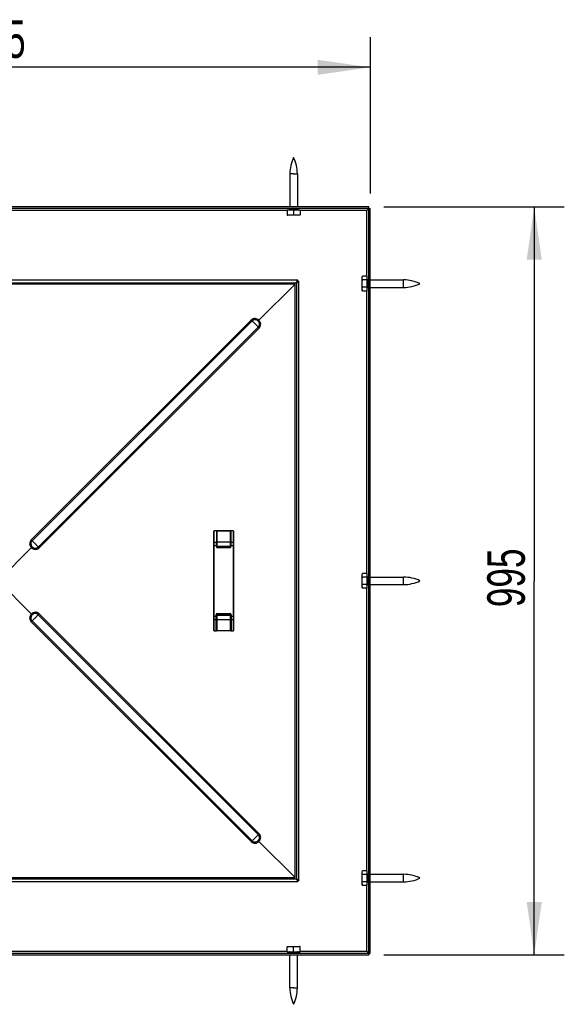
# Model space of a CAD drawing. Header units: millimetres. Extents: x 0 to 4200, y 0 to 5940.
# Tile 9 of 11: x 1399 to 2123, y 2832 to 4142. Entities that reach past the tile are written whole.
import ezdxf

# ---------------------------------------------------------------- set-up
doc = ezdxf.new("R2010")
doc.units = ezdxf.units.MM
doc.header["$LTSCALE"] = 387.2
doc.layers.get('0').update_dxf_attribs({"linetype": 'CONTINUOUS'})
doc.layers.add('_2D-BEM', color=7, linetype='CONTINUOUS')
doc.styles.get("Standard").update_dxf_attribs({"font": 'txt', "width": 0.7})
doc.dimstyles.new('DIMSTYLE_1', dxfattribs={"dimtxt": 50, "dimasz": 70, "dimexe": 2, "dimexo": 1, "dimtad": 1, "dimdec": 1, "dimtxsty": 'STANDARD', "dimblk": '_FILLED', "dimblk1": '_FILLED', "dimblk2": '_FILLED', "dimcen": 0.09, "dimadec": 1, "dimazin": 2, "dimtp": 0.8, "dimtm": 0.8, "dimtfac": 1, "dimtdec": 1, "dimtofl": 0, "dimtmove": 0, "dimatfit": 3, "dimldrblk": '_FILLED', "dimfxl": 1, "dimtolj": 1, "dimarcsym": 0})

# ---------------------------------------------------------------- blocks, each defined once
blk = doc.blocks.new('_FILLED')
at = {"color": 0, "linetype": 'BYBLOCK'}
blk.add_solid([(0, 0), (-1, 0.143), (-1, -0.143)], dxfattribs=at)
blk = doc.blocks.new('*D0')
at = {"layer": '_2D-BEM', "color": 2, "linetype": 'CONTINUOUS'}
for p, q in [((1883.5, 3892.6), (2123.5, 3892.6)), ((2083.5, 3892.6), (2083.5, 3395.1)), ((2083.5, 2897.6), (2083.5, 3395.1)), ((1883.5, 2897.6), (2123.5, 2897.6))]:
    blk.add_line(p, q, dxfattribs=at)
at = {"layer": '_2D-BEM', "color": 2, "linetype": 'CONTINUOUS', "xscale": 70, "yscale": 70, "zscale": 70}
for p, rotation in [((2083.5, 3892.6), 90), ((2083.5, 2897.6), 270)]:
    blk.add_blockref('_FILLED', p, dxfattribs=dict(at, rotation=rotation))
at = {"layer": '_2D-BEM', "color": 2, "linetype": 'CONTINUOUS', "insert": (2021, 3399.1), "char_height": 50, "width": 171.429, "attachment_point": 2, "rotation": 90, "line_spacing_factor": 0.9}
blk.add_mtext('995', dxfattribs=at)
blk = doc.blocks.new('*D1')
at = {"layer": '_2D-BEM', "color": 2, "linetype": 'CONTINUOUS'}
for p, q in [((870.5, 3910.6), (870.5, 4118.5)), ((1865.5, 3910.6), (1865.5, 4118.5)), ((870.5, 4078.5), (1368, 4078.5)), ((1865.5, 4078.5), (1368, 4078.5))]:
    blk.add_line(p, q, dxfattribs=at)
at = {"layer": '_2D-BEM', "color": 2, "linetype": 'CONTINUOUS', "xscale": 70, "yscale": 70, "zscale": 70, "rotation": 180}
blk.add_blockref('_FILLED', (870.5, 4078.5), dxfattribs=at)
at = {"layer": '_2D-BEM', "color": 2, "linetype": 'CONTINUOUS', "xscale": 70, "yscale": 70, "zscale": 70}
blk.add_blockref('_FILLED', (1865.5, 4078.5), dxfattribs=at)
at = {"layer": '_2D-BEM', "color": 2, "linetype": 'CONTINUOUS', "insert": (1368, 4141), "char_height": 50, "width": 171.429, "attachment_point": 2, "line_spacing_factor": 0.9}
blk.add_mtext('995', dxfattribs=at)

msp = doc.modelspace()

# ---------------------------------------------------------------- linework, layer by layer
at = {"color": 7, "linetype": 'CONTINUOUS'}
for p, q in [((1758.48, 3936.81), (1758.48, 3892.6)), ((1768.48, 3936.81), (1768.48, 3892.6)), ((1863.48, 3892.6), (872.48, 3892.6)), ((1863.48, 3890.6), (1863.48, 3892.6)), ((1863.48, 3890.6), (872.48, 3890.6)), ((1754.98, 3888.6), (1754.98, 3882.11)), ((1763.48, 3888.6), (1754.98, 3888.6)), ((1754.98, 3882.11), (1754.98, 3881.76)), ((1754.98, 3881.76), (1755.58, 3881.6)), ((1763.48, 3881.6), (1755.58, 3881.6)), ((1758.48, 3890.6), (1758.48, 3889.6)), ((1771.98, 3888.6), (1763.48, 3888.6)), ((1763.48, 3888.6), (1763.48, 3882.11)), ((1771.39, 3881.6), (1763.48, 3881.6)), ((1768.48, 3890.6), (1768.48, 3889.6)), ((1771.98, 3881.76), (1771.39, 3881.6)), ((1771.98, 3888.6), (1771.98, 3882.11)), ((1771.98, 3881.76), (1771.98, 3882.11)), ((1860.86, 3887.97), (1862.09, 3889.2)), ((1862.09, 3889.2), (1860.86, 3887.97)), ((1862.49, 3889.6), (1862.77, 3889.89)), ((1862.77, 3889.89), (1862.49, 3889.6)), ((1862.77, 3889.89), (1863.06, 3890.18)), ((1863.06, 3890.18), (1862.77, 3889.89)), ((1863.06, 3890.18), (1863.13, 3890.25)), ((1863.13, 3890.25), (1863.06, 3890.18)), ((1863.13, 3890.25), (1863.37, 3890.49)), ((1863.37, 3890.49), (1863.13, 3890.25)), ((1863.37, 3890.49), (1863.43, 3890.55)), ((1863.43, 3890.55), (1863.37, 3890.49)), ((1863.43, 3890.55), (1863.48, 3890.6)), ((1863.48, 3890.6), (1863.43, 3890.55)), ((1863.48, 2899.6), (1863.48, 3890.6)), ((1863.48, 3890.6), (1865.48, 3890.6)), ((1865.48, 2899.6), (1865.48, 3890.6)), ((1854.48, 3798.51), (1855, 3800.42)), ((1861.48, 3800.42), (1855, 3800.42)), ((1861.48, 3796.6), (1861.48, 3800.42)), ((1769.23, 3795.1), (971.73, 3795.1)), ((1765.52, 3790.04), (975.45, 3790.04)), ((1765.52, 3790.04), (1717.33, 3741.86)), ((1765.52, 3000.17), (1765.52, 3790.04)), ((1769.23, 3793.85), (1769.23, 3795.1)), ((1769.23, 3793.85), (1770.48, 3793.85)), ((1770.48, 2996.35), (1770.48, 3793.85)), ((1854.48, 3782.7), (1854.48, 3798.51)), ((1861.48, 3795.51), (1855, 3795.51)), ((1861.48, 3795.51), (1861.48, 3796.6)), ((1861.48, 3785.7), (1861.48, 3795.51)), ((1862.48, 3795.6), (1863.48, 3795.6)), ((1865.48, 3795.6), (1909.69, 3795.6)), ((1854.48, 3782.7), (1855, 3780.79)), ((1861.48, 3785.7), (1855, 3785.7)), ((1861.48, 3780.79), (1855, 3780.79)), ((1861.48, 3784.6), (1861.48, 3785.7)), ((1861.48, 3780.79), (1861.48, 3784.6)), ((1862.48, 3785.6), (1863.48, 3785.6)), ((1865.48, 3785.6), (1909.69, 3785.6)), ((1716.19, 3740.72), (1717.33, 3741.86)), ((1657.48, 3446.11), (1657.48, 3461.1)), ((1660, 3461.6), (1657.98, 3461.6)), ((1660.98, 3461.6), (1660, 3461.6)), ((1679.98, 3461.6), (1660.98, 3461.6)), ((1660.98, 3461.54), (1660.98, 3461.58)), ((1660.98, 3461.54), (1660.98, 3446.54)), ((1661.23, 3446.75), (1661.23, 3460.6)), ((1679.23, 3461.1), (1661.73, 3461.1)), ((1679.73, 3460.6), (1679.73, 3446.75)), ((1680.97, 3461.6), (1679.98, 3461.6)), ((1679.98, 3461.54), (1679.98, 3461.58)), ((1679.98, 3461.54), (1679.98, 3446.54)), ((1682.98, 3461.6), (1680.97, 3461.6)), ((1683.48, 3461.1), (1683.48, 3446.11)), ((1657.48, 3442.19), (1657.48, 3446.11)), ((1660.98, 3442.19), (1660.98, 3446.54)), ((1661.23, 3441.1), (1661.23, 3446.75)), ((1679.73, 3446.75), (1679.73, 3441.1)), ((1679.98, 3446.54), (1679.98, 3442.19)), ((1683.48, 3446.11), (1683.48, 3442.19)), ((1414.67, 3439.28), (1370.48, 3395.1)), ((1415.87, 3440.47), (1414.67, 3439.28)), ((1657.48, 3348.01), (1657.48, 3442.19)), ((1660.98, 3442.19), (1660.98, 3440.1)), ((1661.23, 3440.6), (1660.98, 3440.6)), ((1661.23, 3440.1), (1661.23, 3441.1)), ((1679.23, 3439.6), (1661.73, 3439.6)), ((1678.98, 3439.1), (1661.98, 3439.1)), ((1679.73, 3441.1), (1679.73, 3440.1)), ((1679.98, 3440.6), (1679.73, 3440.6)), ((1679.98, 3440.1), (1679.98, 3442.19)), ((1683.48, 3442.19), (1683.48, 3348.01)), ((1414.67, 3350.93), (1370.48, 3395.1)), ((1854.48, 3403.01), (1855, 3404.92)), ((1854.48, 3387.2), (1854.48, 3403.01)), ((1861.48, 3404.92), (1855, 3404.92)), ((1861.48, 3400.01), (1855, 3400.01)), ((1861.48, 3401.1), (1861.48, 3404.92)), ((1861.48, 3400.01), (1861.48, 3401.1)), ((1861.48, 3390.2), (1861.48, 3400.01)), ((1862.48, 3400.1), (1863.48, 3400.1)), ((1865.48, 3400.1), (1909.69, 3400.1)), ((1854.48, 3387.2), (1855, 3385.29)), ((1861.48, 3390.2), (1855, 3390.2)), ((1861.48, 3385.29), (1855, 3385.29)), ((1861.48, 3389.1), (1861.48, 3390.2)), ((1861.48, 3385.29), (1861.48, 3389.1)), ((1862.48, 3390.1), (1863.48, 3390.1)), ((1865.48, 3390.1), (1909.69, 3390.1)), ((1415.87, 3349.73), (1414.67, 3350.93)), ((1657.48, 3344.1), (1657.48, 3348.01)), ((1657.48, 3329.1), (1657.48, 3344.1)), ((1660.98, 3348.01), (1660.98, 3350.1)), ((1661.23, 3349.6), (1660.98, 3349.6)), ((1660.98, 3344.1), (1660.98, 3348.01)), ((1660.98, 3329.18), (1660.98, 3344.1)), ((1661.23, 3349.1), (1661.23, 3350.1)), ((1661.23, 3343.45), (1661.23, 3349.1)), ((1661.23, 3329.6), (1661.23, 3343.45)), ((1661.73, 3350.6), (1679.23, 3350.6)), ((1661.98, 3351.1), (1678.98, 3351.1)), ((1679.73, 3350.1), (1679.73, 3349.1)), ((1679.98, 3349.6), (1679.73, 3349.6)), ((1679.73, 3349.1), (1679.73, 3343.45)), ((1679.73, 3343.45), (1679.73, 3329.6)), ((1679.98, 3350.1), (1679.98, 3348.01)), ((1679.98, 3348.01), (1679.98, 3344.1)), ((1679.98, 3344.1), (1679.98, 3329.18)), ((1683.48, 3348.01), (1683.48, 3344.1)), ((1683.48, 3344.1), (1683.48, 3329.1)), ((1657.98, 3328.6), (1660.24, 3328.6)), ((1660.24, 3328.6), (1660.48, 3328.6)), ((1680.48, 3328.6), (1660.48, 3328.6)), ((1661.73, 3329.1), (1679.23, 3329.1)), ((1680.73, 3328.6), (1680.48, 3328.6)), ((1680.73, 3328.6), (1682.98, 3328.6)), ((1716.19, 3049.48), (1717.33, 3048.35)), ((1765.52, 3000.17), (1717.33, 3048.35)), ((1854.48, 3007.51), (1855, 3009.42)), ((1854.48, 2991.7), (1854.48, 3007.51)), ((1861.48, 3009.42), (1855, 3009.42)), ((1861.48, 3004.51), (1855, 3004.51)), ((1861.48, 3005.6), (1861.48, 3009.42)), ((1861.48, 3004.51), (1861.48, 3005.6)), ((1861.48, 2994.7), (1861.48, 3004.51)), ((1862.48, 3004.6), (1863.48, 3004.6)), ((1865.48, 3004.6), (1909.69, 3004.6)), ((971.73, 2995.1), (1769.23, 2995.1)), ((975.45, 3000.17), (1765.52, 3000.17)), ((1769.23, 2996.35), (1770.48, 2996.35)), ((1769.23, 2996.35), (1769.23, 2995.1)), ((1854.48, 2991.7), (1855, 2989.79)), ((1861.48, 2994.7), (1855, 2994.7)), ((1861.48, 2989.79), (1855, 2989.79)), ((1861.48, 2993.6), (1861.48, 2994.7)), ((1861.48, 2989.79), (1861.48, 2993.6)), ((1862.48, 2994.6), (1863.48, 2994.6)), ((1865.48, 2994.6), (1909.69, 2994.6)), ((872.48, 2899.6), (1863.48, 2899.6)), ((872.48, 2897.6), (1863.48, 2897.6)), ((1754.98, 2908.44), (1755.58, 2908.6)), ((1754.98, 2908.44), (1754.98, 2908.09)), ((1754.98, 2901.6), (1754.98, 2908.09)), ((1754.98, 2901.6), (1763.48, 2901.6)), ((1755.58, 2908.6), (1763.48, 2908.6)), ((1758.48, 2899.6), (1758.48, 2900.6)), ((1758.48, 2853.4), (1758.48, 2897.6)), ((1763.48, 2908.6), (1771.39, 2908.6)), ((1763.48, 2901.6), (1763.48, 2908.09)), ((1763.48, 2901.6), (1771.98, 2901.6)), ((1768.48, 2899.6), (1768.48, 2900.6)), ((1768.48, 2853.4), (1768.48, 2897.6)), ((1771.98, 2908.44), (1771.39, 2908.6)), ((1771.98, 2908.09), (1771.98, 2908.44)), ((1771.98, 2901.6), (1771.98, 2908.09)), ((1862.09, 2901), (1860.86, 2902.23)), ((1860.86, 2902.23), (1862.09, 2901)), ((1862.77, 2900.32), (1862.49, 2900.6)), ((1862.49, 2900.6), (1862.77, 2900.32)), ((1863.06, 2900.03), (1862.77, 2900.32)), ((1862.77, 2900.32), (1863.06, 2900.03)), ((1863.13, 2899.95), (1863.06, 2900.03)), ((1863.06, 2900.03), (1863.13, 2899.95)), ((1863.37, 2899.72), (1863.13, 2899.95)), ((1863.13, 2899.95), (1863.37, 2899.72)), ((1863.43, 2899.66), (1863.37, 2899.72)), ((1863.37, 2899.72), (1863.43, 2899.66)), ((1863.48, 2899.6), (1863.43, 2899.66)), ((1863.43, 2899.66), (1863.48, 2899.6)), ((1863.48, 2899.6), (1863.48, 2897.6)), ((1863.48, 2899.6), (1865.48, 2899.6))]:
    msp.add_line(p, q, dxfattribs=at)
at = {"color": 9, "linetype": 'CONTINUOUS'}
for p, q in [((1763.48, 3936.81), (1758.48, 3936.81)), ((1763.48, 3936.81), (1768.48, 3936.81)), ((1754.98, 3887.97), (1376.48, 3887.97)), ((1758.48, 3889.6), (1763.48, 3889.6)), ((1763.48, 3889.6), (1768.48, 3889.6)), ((1860.86, 3887.97), (1771.98, 3887.97)), ((1860.86, 3800.42), (1860.86, 3887.97)), ((973.72, 3791.87), (1767.25, 3791.87)), ((1767.25, 3791.87), (1767.25, 2998.33)), ((1862.48, 3795.6), (1862.48, 3785.6)), ((1909.69, 3785.6), (1909.69, 3795.6)), ((1860.86, 3404.92), (1860.86, 3780.79)), ((1707.06, 3742.12), (1414.39, 3449.54)), ((1708.21, 3741.04), (1415.53, 3448.45)), ((1423.84, 3440.14), (1716.51, 3732.72)), ((1424.93, 3438.99), (1717.6, 3731.57)), ((1657.98, 3461.54), (1657.98, 3461.6)), ((1657.98, 3446.54), (1657.98, 3461.54)), ((1660.98, 3461.54), (1657.98, 3461.54)), ((1661.73, 3461.04), (1661.73, 3461.1)), ((1661.73, 3447.19), (1661.73, 3461.04)), ((1679.23, 3461.04), (1661.73, 3461.04)), ((1679.23, 3461.04), (1679.23, 3461.1)), ((1679.23, 3461.04), (1679.23, 3447.19)), ((1682.98, 3461.54), (1679.98, 3461.54)), ((1682.98, 3461.54), (1682.98, 3461.6)), ((1682.98, 3461.54), (1682.98, 3446.54)), ((1657.98, 3446.54), (1660.98, 3446.54)), ((1657.98, 3442.19), (1657.98, 3446.54)), ((1661.73, 3441.1), (1661.73, 3447.19)), ((1661.73, 3447.19), (1679.23, 3447.19)), ((1679.23, 3447.19), (1679.23, 3441.1)), ((1679.98, 3446.54), (1682.98, 3446.54)), ((1682.98, 3446.54), (1682.98, 3442.19)), ((1657.48, 3442.19), (1657.98, 3442.19)), ((1657.98, 3442.19), (1660.98, 3442.19)), ((1657.98, 3348.01), (1657.98, 3442.19)), ((1661.23, 3441.1), (1661.73, 3441.1)), ((1661.73, 3440.1), (1661.23, 3440.1)), ((1661.73, 3440.1), (1661.73, 3441.1)), ((1661.73, 3441.1), (1679.23, 3441.1)), ((1661.73, 3440.1), (1661.73, 3439.6)), ((1679.23, 3440.1), (1661.73, 3440.1)), ((1679.73, 3441.1), (1679.23, 3441.1)), ((1679.23, 3441.1), (1679.23, 3440.1)), ((1679.23, 3439.6), (1679.23, 3440.1)), ((1679.73, 3440.1), (1679.23, 3440.1)), ((1679.98, 3442.19), (1682.98, 3442.19)), ((1682.98, 3442.19), (1682.98, 3348.01)), ((1683.48, 3442.19), (1682.98, 3442.19)), ((1862.48, 3400.1), (1862.48, 3390.1)), ((1909.69, 3390.1), (1909.69, 3400.1)), ((1860.86, 3009.42), (1860.86, 3385.29)), ((1415.53, 3341.76), (1708.21, 3049.17)), ((1716.51, 3057.48), (1423.84, 3350.07)), ((1717.6, 3058.63), (1424.93, 3351.22)), ((1657.48, 3348.01), (1657.98, 3348.01)), ((1657.98, 3348.01), (1660.48, 3348.01)), ((1657.98, 3343.66), (1657.98, 3348.01)), ((1657.98, 3343.66), (1660.48, 3343.66)), ((1657.98, 3328.67), (1657.98, 3343.66)), ((1660.48, 3348.01), (1660.48, 3350.1)), ((1660.48, 3350.1), (1660.98, 3350.1)), ((1660.48, 3343.66), (1660.48, 3348.01)), ((1660.48, 3348.01), (1660.98, 3348.01)), ((1660.48, 3328.67), (1660.48, 3343.66)), ((1661.23, 3350.1), (1661.73, 3350.1)), ((1661.23, 3349.1), (1661.73, 3349.1)), ((1661.73, 3350.6), (1661.73, 3350.1)), ((1661.73, 3349.1), (1661.73, 3350.1)), ((1661.73, 3350.1), (1679.23, 3350.1)), ((1661.73, 3343.02), (1661.73, 3349.1)), ((1679.23, 3349.1), (1661.73, 3349.1)), ((1679.23, 3343.02), (1661.73, 3343.02)), ((1661.73, 3329.17), (1661.73, 3343.02)), ((1661.98, 3351.6), (1678.98, 3351.6)), ((1661.98, 3351.6), (1661.98, 3351.1)), ((1678.98, 3351.6), (1678.98, 3351.1)), ((1679.23, 3350.1), (1679.23, 3350.6)), ((1679.23, 3350.1), (1679.73, 3350.1)), ((1679.23, 3350.1), (1679.23, 3349.1)), ((1679.73, 3349.1), (1679.23, 3349.1)), ((1679.23, 3349.1), (1679.23, 3343.02)), ((1679.23, 3343.02), (1679.23, 3329.17)), ((1680.48, 3350.1), (1679.98, 3350.1)), ((1680.48, 3348.01), (1679.98, 3348.01)), ((1680.48, 3350.1), (1680.48, 3348.01)), ((1680.48, 3348.01), (1682.98, 3348.01)), ((1680.48, 3348.01), (1680.48, 3343.66)), ((1680.48, 3343.66), (1682.98, 3343.66)), ((1680.48, 3343.66), (1680.48, 3328.67)), ((1682.98, 3348.01), (1682.98, 3343.66)), ((1683.48, 3348.01), (1682.98, 3348.01)), ((1682.98, 3343.66), (1682.98, 3328.67)), ((1414.39, 3340.67), (1707.06, 3048.08)), ((1657.98, 3328.67), (1660.48, 3328.67)), ((1657.98, 3328.67), (1657.98, 3328.6)), ((1661.73, 3329.17), (1661.73, 3329.1)), ((1661.73, 3329.17), (1679.23, 3329.17)), ((1679.23, 3329.17), (1679.23, 3329.1)), ((1680.48, 3328.67), (1682.98, 3328.67)), ((1682.98, 3328.67), (1682.98, 3328.6)), ((1862.48, 3004.6), (1862.48, 2994.6)), ((1909.69, 2994.6), (1909.69, 3004.6)), ((1767.25, 2998.33), (973.72, 2998.33)), ((1860.86, 2902.23), (1860.86, 2989.79)), ((1376.48, 2902.23), (1754.98, 2902.23)), ((1763.48, 2900.6), (1758.48, 2900.6)), ((1768.48, 2900.6), (1763.48, 2900.6)), ((1771.98, 2902.23), (1860.86, 2902.23)), ((1763.48, 2853.4), (1758.48, 2853.4)), ((1763.48, 2853.4), (1768.48, 2853.4))]:
    msp.add_line(p, q, dxfattribs=at)
at = {"color": 7, "linetype": 'CONTINUOUS'}
for points in [[(1860.86, 3887.97), (1861.15, 3888.27), (1861.45, 3888.56), (1861.73, 3888.84), (1861.99, 3889.11), (1862.09, 3889.2)], [(1862.09, 3889.2), (1861.99, 3889.11), (1861.73, 3888.84), (1861.45, 3888.56), (1861.15, 3888.27), (1860.86, 3887.97)], [(1863.13, 3890.25), (1863.21, 3890.33), (1863.3, 3890.41), (1863.37, 3890.48), (1863.37, 3890.49)], [(1863.37, 3890.49), (1863.37, 3890.48), (1863.3, 3890.41), (1863.21, 3890.33), (1863.13, 3890.25)], [(1863.43, 3890.54), (1863.46, 3890.57), (1863.48, 3890.6), (1863.48, 3890.6)], [(1863.48, 3890.6), (1863.48, 3890.6), (1863.46, 3890.57), (1863.43, 3890.54)], [(1716.19, 3740.72), (1716.24, 3740.77), (1716.29, 3740.82), (1716.36, 3740.89), (1716.44, 3740.97), (1716.53, 3741.06), (1716.62, 3741.15), (1716.73, 3741.26), (1716.84, 3741.37), (1716.96, 3741.49), (1717.08, 3741.61), (1717.2, 3741.73), (1717.33, 3741.86)], [(1415.87, 3440.47), (1415.81, 3440.42), (1415.75, 3440.35), (1415.67, 3440.28), (1415.59, 3440.19), (1415.49, 3440.1), (1415.39, 3440), (1415.28, 3439.89), (1415.17, 3439.77), (1415.04, 3439.65), (1414.92, 3439.53), (1414.8, 3439.4), (1414.67, 3439.28)], [(1415.87, 3349.73), (1415.81, 3349.79), (1415.75, 3349.85), (1415.67, 3349.93), (1415.59, 3350.01), (1415.49, 3350.11), (1415.39, 3350.21), (1415.28, 3350.32), (1415.17, 3350.43), (1415.04, 3350.55), (1414.92, 3350.68), (1414.8, 3350.8), (1414.67, 3350.93)], [(1716.19, 3049.48), (1716.24, 3049.44), (1716.29, 3049.38), (1716.36, 3049.32), (1716.44, 3049.24), (1716.53, 3049.15), (1716.62, 3049.05), (1716.73, 3048.95), (1716.84, 3048.84), (1716.96, 3048.72), (1717.08, 3048.6), (1717.2, 3048.47), (1717.33, 3048.35)], [(1862.09, 2901), (1861.99, 2901.1), (1861.73, 2901.36), (1861.45, 2901.64), (1861.15, 2901.93), (1860.86, 2902.23)], [(1860.86, 2902.23), (1861.15, 2901.93), (1861.45, 2901.64), (1861.73, 2901.36), (1861.99, 2901.1), (1862.09, 2901)], [(1863.37, 2899.72), (1863.37, 2899.72), (1863.3, 2899.79), (1863.21, 2899.88), (1863.13, 2899.95)], [(1863.13, 2899.95), (1863.21, 2899.88), (1863.3, 2899.79), (1863.37, 2899.72), (1863.37, 2899.72)], [(1863.48, 2899.6), (1863.48, 2899.61), (1863.46, 2899.63), (1863.43, 2899.66)], [(1863.43, 2899.66), (1863.46, 2899.63), (1863.48, 2899.61), (1863.48, 2899.6)]]:
    msp.add_lwpolyline(points, dxfattribs=at)
for centre, radius, start, end in [((1808.48, 3936.81), 50, 154.15807, 180), ((1718.48, 3936.81), 50, 0, 25.84193), ((1757.48, 3889.6), 1, 270, 360), ((1769.48, 3889.6), 1, 180, 270), ((2042.85, 3708.84), 255.36, 134.93507, 135.06191), ((1736.4, 3871.33), 84.14, 292.48575, 292.94307), ((1846.71, 3761.02), 84.14, 157.05693, 157.51425), ((1862.48, 3796.6), 1, 180, 270), ((1909.69, 3745.6), 50, 64.15807, 90), ((1909.69, 3835.6), 50, 270, 295.84193), ((1862.48, 3784.6), 1, 90, 180), ((1657.98, 3461.1), 0.5, 90, 180), ((1661.73, 3460.6), 0.5, 90, 180), ((1679.23, 3460.6), 0.5, 0, 90), ((1682.98, 3461.1), 0.5, 0, 90), ((1661.98, 3440.1), 1, 180, 270), ((1661.73, 3440.1), 0.5, 180, 270), ((1678.98, 3440.1), 1, 270, 360), ((1679.23, 3440.1), 0.5, 270, 360), ((1862.48, 3401.1), 1, 180, 270), ((1909.69, 3350.1), 50, 64.15807, 90), ((1909.69, 3440.1), 50, 270, 295.84193), ((1862.48, 3389.1), 1, 90, 180), ((1661.98, 3350.1), 1, 90, 180), ((1661.73, 3350.1), 0.5, 90, 180), ((1678.98, 3350.1), 1, 0, 90), ((1679.23, 3350.1), 0.5, 0, 90), ((1657.98, 3329.1), 0.5, 180, 270), ((1660.14, 3329.37), 0.779, 294.36796, 296.32206), ((1661.73, 3329.6), 0.5, 180, 270), ((1679.23, 3329.6), 0.5, 270, 360), ((1680.83, 3329.37), 0.779, 243.67794, 245.63204), ((1682.98, 3329.1), 0.5, 270, 360), ((1862.48, 3005.6), 1, 180, 270), ((1909.69, 2954.6), 50, 64.15807, 90), ((1736.4, 2918.87), 84.14, 67.05693, 67.51425), ((1846.71, 3029.18), 84.14, 202.48575, 202.94307), ((1862.48, 2993.6), 1, 90, 180), ((1909.69, 3044.6), 50, 270, 295.84193), ((1757.48, 2900.6), 1, 0, 90), ((1769.48, 2900.6), 1, 90, 180), ((1681.72, 2720.24), 255.36, 44.93507, 45.06191), ((1808.48, 2853.4), 50, 180, 205.84193), ((1718.48, 2853.4), 50, 334.15807, 360)]:
    msp.add_arc(centre, radius, start, end, dxfattribs=at)
at = {"color": 9, "linetype": 'CONTINUOUS'}
for centre, start, end in [((1661.98, 3350.1), 90, 180), ((1678.98, 3350.1), 0, 90)]:
    msp.add_arc(centre, 1.5, start, end, dxfattribs=at)
at = {"color": 7, "linetype": 'CONTINUOUS'}
for centre, start_param, end_param in [((1660.48, 3329.18), -3.1415926, -1.5707963), ((1680.48, 3329.18), -4.712389, -3.1415927)]:
    msp.add_ellipse(centre, major_axis=(0, 0.575), ratio=0.8691638, start_param=start_param, end_param=end_param, dxfattribs=at)
for points in [[(1763.48, 3882.11), (1762.08, 3881.9), (1759.23, 3881.63), (1756.39, 3881.9), (1754.98, 3882.11)], [(1771.98, 3882.11), (1770.58, 3881.9), (1767.73, 3881.63), (1764.89, 3881.9), (1763.48, 3882.11)], [(1855, 3795.51), (1854.78, 3796.31), (1854.51, 3797.96), (1854.78, 3799.62), (1855, 3800.42)], [(1855, 3785.7), (1854.78, 3787.32), (1854.51, 3790.6), (1854.78, 3793.88), (1855, 3795.51)], [(1855, 3780.79), (1854.78, 3781.59), (1854.51, 3783.24), (1854.78, 3784.9), (1855, 3785.7)], [(1855, 3400.01), (1854.78, 3400.81), (1854.51, 3402.46), (1854.78, 3404.12), (1855, 3404.92)], [(1855, 3390.2), (1854.78, 3391.82), (1854.51, 3395.1), (1854.78, 3398.38), (1855, 3400.01)], [(1855, 3385.29), (1854.78, 3386.09), (1854.51, 3387.74), (1854.78, 3389.4), (1855, 3390.2)], [(1855, 3004.51), (1854.78, 3005.31), (1854.51, 3006.96), (1854.78, 3008.62), (1855, 3009.42)], [(1855, 2994.7), (1854.78, 2996.32), (1854.51, 2999.6), (1854.78, 3002.88), (1855, 3004.51)], [(1855, 2989.79), (1854.78, 2990.59), (1854.51, 2992.24), (1854.78, 2993.9), (1855, 2994.7)], [(1754.98, 2908.09), (1756.39, 2908.31), (1759.23, 2908.58), (1762.08, 2908.31), (1763.48, 2908.09)], [(1763.48, 2908.09), (1764.89, 2908.31), (1767.73, 2908.58), (1770.58, 2908.31), (1771.98, 2908.09)]]:
    msp.add_open_spline(points, degree=3, dxfattribs=at)
for points, knots in [([(1862.49, 3889.6), (1862.45, 3889.57), (1862.32, 3889.44), (1862.19, 3889.31), (1862.09, 3889.2)], [0, 0, 0, 0, 0.2432223, 1, 1, 1, 1]), ([(1767.25, 3791.87), (1767.42, 3792.29), (1767.72, 3793.06), (1768.12, 3793.96), (1768.47, 3794.54), (1768.75, 3794.91), (1769.05, 3795.1), (1769.23, 3795.1)], [0, 0, 0, 0, 0.3411677, 0.6381176, 0.759013, 0.8583694, 1, 1, 1, 1]), ([(1767.25, 3791.87), (1767.42, 3792.13), (1767.73, 3792.61), (1768.27, 3793.37), (1768.85, 3793.85), (1769.23, 3793.85)], [0, 0, 0, 0, 0.3160851, 0.5993013, 1, 1, 1, 1]), ([(1767.25, 3791.87), (1767.51, 3792.03), (1768, 3792.35), (1768.75, 3792.89), (1769.23, 3793.47), (1769.23, 3793.85)], [0, 0, 0, 0, 0.3160851, 0.5993013, 1, 1, 1, 1]), ([(1767.25, 3791.87), (1767.67, 3792.03), (1768.44, 3792.34), (1769.34, 3792.74), (1769.92, 3793.09), (1770.29, 3793.37), (1770.48, 3793.67), (1770.48, 3793.85)], [0, 0, 0, 0, 0.3411677, 0.6381176, 0.759013, 0.8583694, 1, 1, 1, 1]), ([(1660.46, 3328.66), (1660.44, 3328.65), (1660.37, 3328.62), (1660.29, 3328.6), (1660.24, 3328.6)], [0, 0, 0, 0, 0.2669052, 1, 1, 1, 1]), ([(1680.73, 3328.6), (1680.68, 3328.6), (1680.6, 3328.62), (1680.53, 3328.65), (1680.51, 3328.66)], [0, 0, 0, 0, 0.7330948, 1, 1, 1, 1]), ([(1767.25, 2998.33), (1767.51, 2998.17), (1768, 2997.86), (1768.75, 2997.31), (1769.23, 2996.74), (1769.23, 2996.35)], [0, 0, 0, 0, 0.3160851, 0.5993013, 1, 1, 1, 1]), ([(1767.25, 2998.33), (1767.42, 2998.08), (1767.73, 2997.59), (1768.27, 2996.84), (1768.85, 2996.35), (1769.23, 2996.35)], [0, 0, 0, 0, 0.3160851, 0.5993013, 1, 1, 1, 1]), ([(1767.25, 2998.33), (1767.42, 2997.92), (1767.72, 2997.15), (1768.12, 2996.24), (1768.47, 2995.66), (1768.75, 2995.3), (1769.05, 2995.1), (1769.23, 2995.1)], [0, 0, 0, 0, 0.3411677, 0.6381176, 0.759013, 0.8583694, 1, 1, 1, 1]), ([(1767.25, 2998.33), (1767.67, 2998.17), (1768.44, 2997.87), (1769.34, 2997.47), (1769.92, 2997.12), (1770.29, 2996.83), (1770.48, 2996.54), (1770.48, 2996.35)], [0, 0, 0, 0, 0.3411677, 0.6381176, 0.759013, 0.8583694, 1, 1, 1, 1]), ([(1862.49, 2900.6), (1862.45, 2900.63), (1862.32, 2900.77), (1862.19, 2900.9), (1862.09, 2901)], [0, 0, 0, 0, 0.2432223, 1, 1, 1, 1])]:
    msp.add_open_spline(points, degree=3, knots=knots, dxfattribs=at)
at = {"color": 9, "linetype": 'CONTINUOUS'}
for points, knots in [([(1717.33, 3741.86), (1716.66, 3742.53), (1715.08, 3743.67), (1712.24, 3744.35), (1709.36, 3743.87), (1707.73, 3742.79), (1707.06, 3742.12)], [0, 0, 0, 0, 0.250237, 0.5002512, 0.7501831, 1, 1, 1, 1]), ([(1707.06, 3742.12), (1707.29, 3741.9), (1707.66, 3741.53), (1708.05, 3741.16), (1708.21, 3741.04)], [0, 0, 0, 0, 0.6111796, 1, 1, 1, 1]), ([(1716.19, 3740.72), (1715.68, 3741.25), (1714.47, 3742.16), (1712.26, 3742.74), (1710.01, 3742.39), (1708.73, 3741.56), (1708.21, 3741.04)], [0, 0, 0, 0, 0.2502588, 0.5002142, 0.7501634, 1, 1, 1, 1]), ([(1716.51, 3732.72), (1716.32, 3732.96), (1715.81, 3733.53), (1714.47, 3734.96), (1712.48, 3736.99), (1710.44, 3738.99), (1709.01, 3740.33), (1708.44, 3740.84), (1708.21, 3741.04)], [0, 0, 0, 0, 0.0778493, 0.1947673, 0.499988, 0.8052153, 0.9221411, 1, 1, 1, 1]), ([(1716.51, 3732.72), (1717.04, 3733.25), (1717.87, 3734.53), (1718.23, 3736.79), (1717.64, 3738.99), (1716.72, 3740.2), (1716.19, 3740.72)], [0, 0, 0, 0, 0.2498351, 0.499783, 0.7497375, 1, 1, 1, 1]), ([(1717.6, 3731.57), (1718.27, 3732.25), (1719.35, 3733.89), (1719.84, 3736.77), (1719.14, 3739.61), (1718, 3741.19), (1717.33, 3741.86)], [0, 0, 0, 0, 0.2498164, 0.4997479, 0.7497625, 1, 1, 1, 1]), ([(1717.6, 3731.57), (1717.37, 3731.8), (1717.01, 3732.18), (1716.64, 3732.56), (1716.51, 3732.72)], [0, 0, 0, 0, 0.611194, 1, 1, 1, 1]), ([(1657.98, 3461.54), (1657.86, 3461.54), (1657.61, 3461.46), (1657.48, 3461.22), (1657.48, 3461.1)], [0, 0, 0, 0, 0.5246906, 1, 1, 1, 1]), ([(1661.23, 3460.6), (1661.23, 3460.72), (1661.36, 3460.96), (1661.61, 3461.04), (1661.73, 3461.04)], [0, 0, 0, 0, 0.4753156, 1, 1, 1, 1]), ([(1679.73, 3460.6), (1679.73, 3460.72), (1679.61, 3460.96), (1679.36, 3461.04), (1679.23, 3461.04)], [0, 0, 0, 0, 0.4753156, 1, 1, 1, 1]), ([(1683.48, 3461.1), (1683.48, 3461.22), (1683.36, 3461.46), (1683.11, 3461.54), (1682.98, 3461.54)], [0, 0, 0, 0, 0.4753142, 1, 1, 1, 1]), ([(1414.39, 3449.54), (1413.72, 3448.87), (1412.64, 3447.23), (1412.16, 3444.35), (1412.85, 3441.52), (1413.99, 3439.94), (1414.67, 3439.28)], [0, 0, 0, 0, 0.2498992, 0.4997272, 0.7496559, 1, 1, 1, 1]), ([(1415.53, 3448.45), (1415.01, 3447.93), (1414.18, 3446.64), (1413.83, 3444.39), (1414.42, 3442.19), (1415.33, 3440.99), (1415.87, 3440.47)], [0, 0, 0, 0, 0.2499524, 0.4997769, 0.7495956, 1, 1, 1, 1]), ([(1414.39, 3449.54), (1414.61, 3449.31), (1414.99, 3448.94), (1415.38, 3448.58), (1415.53, 3448.45)], [0, 0, 0, 0, 0.611196, 1, 1, 1, 1]), ([(1415.53, 3448.45), (1415.77, 3448.26), (1416.34, 3447.75), (1417.77, 3446.41), (1419.8, 3444.41), (1421.8, 3442.37), (1423.14, 3440.94), (1423.65, 3440.37), (1423.84, 3440.14)], [0, 0, 0, 0, 0.0778502, 0.194771, 0.4999987, 0.8052271, 0.9221488, 1, 1, 1, 1]), ([(1657.48, 3446.11), (1657.48, 3446.22), (1657.61, 3446.46), (1657.86, 3446.54), (1657.98, 3446.54)], [0, 0, 0, 0, 0.475313, 1, 1, 1, 1]), ([(1661.23, 3446.75), (1661.23, 3446.87), (1661.36, 3447.11), (1661.61, 3447.19), (1661.73, 3447.19)], [0, 0, 0, 0, 0.4753191, 1, 1, 1, 1]), ([(1679.73, 3446.75), (1679.73, 3446.87), (1679.61, 3447.11), (1679.36, 3447.19), (1679.23, 3447.19)], [0, 0, 0, 0, 0.4753191, 1, 1, 1, 1]), ([(1683.48, 3446.11), (1683.48, 3446.22), (1683.36, 3446.46), (1683.11, 3446.54), (1682.98, 3446.54)], [0, 0, 0, 0, 0.475313, 1, 1, 1, 1]), ([(1414.67, 3439.28), (1415.33, 3438.6), (1416.91, 3437.46), (1419.74, 3436.76), (1422.62, 3437.25), (1424.26, 3438.32), (1424.93, 3438.99)], [0, 0, 0, 0, 0.2503443, 0.5002731, 0.750101, 1, 1, 1, 1]), ([(1415.87, 3440.47), (1416.38, 3439.94), (1417.58, 3439.02), (1419.79, 3438.43), (1422.04, 3438.78), (1423.32, 3439.61), (1423.84, 3440.14)], [0, 0, 0, 0, 0.2504051, 0.5002238, 0.750048, 1, 1, 1, 1]), ([(1424.93, 3438.99), (1424.7, 3439.22), (1424.34, 3439.6), (1423.97, 3439.98), (1423.84, 3440.14)], [0, 0, 0, 0, 0.611194, 1, 1, 1, 1]), ([(1414.67, 3350.93), (1413.99, 3350.26), (1412.85, 3348.69), (1412.16, 3345.85), (1412.64, 3342.98), (1413.72, 3341.34), (1414.39, 3340.67)], [0, 0, 0, 0, 0.2503443, 0.5002729, 0.7501009, 1, 1, 1, 1]), ([(1415.87, 3349.73), (1415.33, 3349.22), (1414.42, 3348.01), (1413.83, 3345.81), (1414.18, 3343.56), (1415.01, 3342.28), (1415.53, 3341.76)], [0, 0, 0, 0, 0.2504043, 0.5002231, 0.7500476, 1, 1, 1, 1]), ([(1414.39, 3340.67), (1414.61, 3340.9), (1414.99, 3341.26), (1415.38, 3341.63), (1415.53, 3341.76)], [0, 0, 0, 0, 0.611196, 1, 1, 1, 1]), ([(1424.93, 3351.22), (1424.26, 3351.89), (1422.62, 3352.96), (1419.74, 3353.44), (1416.91, 3352.75), (1415.33, 3351.61), (1414.67, 3350.93)], [0, 0, 0, 0, 0.2498989, 0.4997268, 0.7496555, 1, 1, 1, 1]), ([(1423.84, 3350.07), (1423.65, 3349.83), (1423.14, 3349.26), (1421.8, 3347.83), (1419.8, 3345.8), (1417.77, 3343.8), (1416.34, 3342.46), (1415.77, 3341.95), (1415.53, 3341.76)], [0, 0, 0, 0, 0.0778512, 0.1947729, 0.5000013, 0.805229, 0.9221498, 1, 1, 1, 1]), ([(1423.84, 3350.07), (1423.32, 3350.59), (1422.04, 3351.42), (1419.79, 3351.77), (1417.58, 3351.18), (1416.38, 3350.26), (1415.87, 3349.73)], [0, 0, 0, 0, 0.249952, 0.4997762, 0.7495953, 1, 1, 1, 1]), ([(1424.93, 3351.22), (1424.7, 3350.99), (1424.34, 3350.61), (1423.97, 3350.23), (1423.84, 3350.07)], [0, 0, 0, 0, 0.611194, 1, 1, 1, 1]), ([(1657.48, 3344.1), (1657.48, 3343.99), (1657.61, 3343.74), (1657.86, 3343.66), (1657.98, 3343.66)], [0, 0, 0, 0, 0.475313, 1, 1, 1, 1]), ([(1660.48, 3343.66), (1660.61, 3343.66), (1660.86, 3343.74), (1660.98, 3343.99), (1660.98, 3344.1)], [0, 0, 0, 0, 0.5246871, 1, 1, 1, 1]), ([(1661.23, 3343.45), (1661.23, 3343.34), (1661.36, 3343.1), (1661.61, 3343.02), (1661.73, 3343.02)], [0, 0, 0, 0, 0.4753191, 1, 1, 1, 1]), ([(1679.73, 3343.45), (1679.73, 3343.34), (1679.61, 3343.1), (1679.36, 3343.02), (1679.23, 3343.02)], [0, 0, 0, 0, 0.4753191, 1, 1, 1, 1]), ([(1680.48, 3343.66), (1680.36, 3343.66), (1680.11, 3343.74), (1679.98, 3343.99), (1679.98, 3344.1)], [0, 0, 0, 0, 0.524687, 1, 1, 1, 1]), ([(1683.48, 3344.1), (1683.48, 3343.99), (1683.36, 3343.74), (1683.11, 3343.66), (1682.98, 3343.66)], [0, 0, 0, 0, 0.475313, 1, 1, 1, 1]), ([(1657.48, 3329.1), (1657.48, 3328.99), (1657.61, 3328.75), (1657.86, 3328.67), (1657.98, 3328.67)], [0, 0, 0, 0, 0.4753142, 1, 1, 1, 1]), ([(1661.23, 3329.6), (1661.23, 3329.49), (1661.36, 3329.25), (1661.61, 3329.17), (1661.73, 3329.17)], [0, 0, 0, 0, 0.4753156, 1, 1, 1, 1]), ([(1679.73, 3329.6), (1679.73, 3329.49), (1679.61, 3329.25), (1679.36, 3329.17), (1679.23, 3329.17)], [0, 0, 0, 0, 0.4753156, 1, 1, 1, 1]), ([(1682.98, 3328.67), (1683.11, 3328.67), (1683.36, 3328.75), (1683.48, 3328.99), (1683.48, 3329.1)], [0, 0, 0, 0, 0.5246906, 1, 1, 1, 1]), ([(1708.21, 3049.17), (1708.44, 3049.36), (1709.01, 3049.87), (1710.44, 3051.21), (1712.48, 3053.21), (1714.47, 3055.25), (1715.81, 3056.68), (1716.32, 3057.25), (1716.51, 3057.48)], [0, 0, 0, 0, 0.0778589, 0.1947847, 0.500012, 0.8052327, 0.9221507, 1, 1, 1, 1]), ([(1716.19, 3049.48), (1716.72, 3050), (1717.64, 3051.21), (1718.23, 3053.42), (1717.87, 3055.67), (1717.04, 3056.96), (1716.51, 3057.48)], [0, 0, 0, 0, 0.2502628, 0.5002171, 0.750165, 1, 1, 1, 1]), ([(1717.6, 3058.63), (1717.37, 3058.4), (1717.01, 3058.02), (1716.64, 3057.64), (1716.51, 3057.48)], [0, 0, 0, 0, 0.611194, 1, 1, 1, 1]), ([(1717.33, 3048.35), (1718, 3049.02), (1719.14, 3050.59), (1719.84, 3053.44), (1719.35, 3056.32), (1718.27, 3057.96), (1717.6, 3058.63)], [0, 0, 0, 0, 0.250239, 0.500253, 0.7501841, 1, 1, 1, 1]), ([(1707.06, 3048.08), (1707.29, 3048.31), (1707.66, 3048.68), (1708.05, 3049.04), (1708.21, 3049.17)], [0, 0, 0, 0, 0.6111796, 1, 1, 1, 1]), ([(1707.06, 3048.08), (1707.73, 3047.41), (1709.36, 3046.34), (1712.24, 3045.85), (1715.08, 3046.54), (1716.66, 3047.67), (1717.33, 3048.35)], [0, 0, 0, 0, 0.2498164, 0.4997478, 0.7497616, 1, 1, 1, 1]), ([(1708.21, 3049.17), (1708.73, 3048.65), (1710.01, 3047.81), (1712.26, 3047.46), (1714.47, 3048.04), (1715.68, 3048.96), (1716.19, 3049.48)], [0, 0, 0, 0, 0.2498365, 0.4997858, 0.7497411, 1, 1, 1, 1])]:
    msp.add_open_spline(points, degree=3, knots=knots, dxfattribs=at)

# ---------------------------------------------------------------- dimensions: what is measured, and where the dimension line sits
at = {"layer": '_2D-BEM', "color": 2, "linetype": 'CONTINUOUS'}
dim = msp.add_linear_dim(base=(1865.48, 4078.47), p1=(870.48, 3909.6), p2=(1865.48, 3909.6), dimstyle='DIMSTYLE_1', dxfattribs=at)
dim.commit()
dim.dimension.update_dxf_attribs({"geometry": '*D1', "text_midpoint": (1360.84, 4078.47), "dimtype": 160})
dim = msp.add_linear_dim(base=(2083.49, 2897.6), p1=(1882.48, 3892.6), p2=(1882.48, 2897.6), angle=270, dimstyle='DIMSTYLE_1', dxfattribs=at)
dim.commit()
dim.dimension.update_dxf_attribs({"geometry": '*D0', "text_midpoint": (2083.49, 3391.96), "dimtype": 160})

doc.saveas('drawing.dxf')
